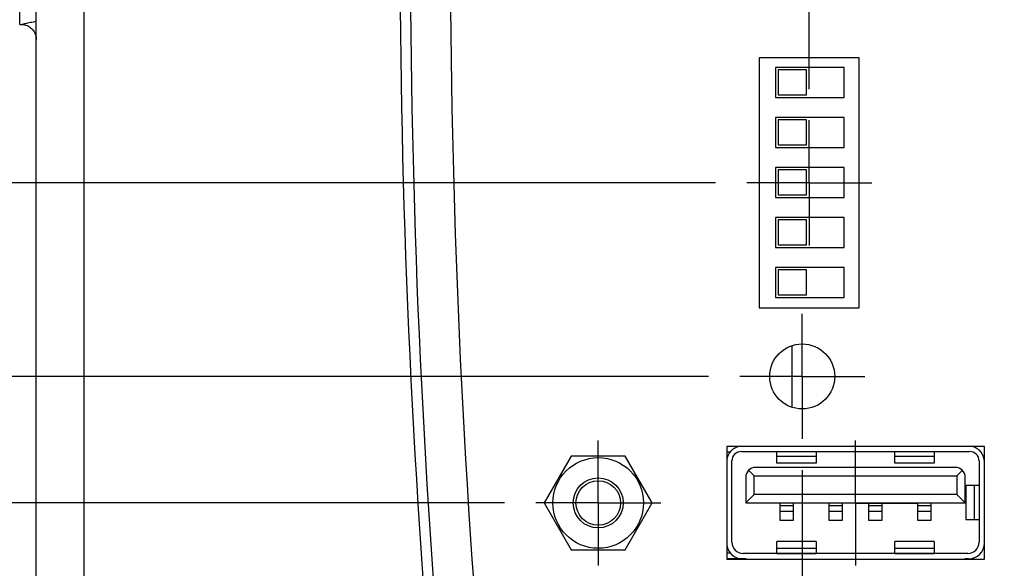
# Model space of a CAD drawing. Header units: inches. Extents: x 0 to 34, y 0 to 22.
# Tile 37 of 47: x 18.7 to 20.7, y 15.1 to 16.2. Entities that reach past the tile are written whole.
import ezdxf

# ---------------------------------------------------------------- set-up
doc = ezdxf.new("R2010")
doc.units = ezdxf.units.IN
doc.header["$LTSCALE"] = 1.87
doc.header["$MEASUREMENT"] = 0
doc.linetypes.add('CENTER', pattern=[0.6, 0.375, -0.075, 0.075, -0.075])
doc.layers.get('0').update_dxf_attribs({"linetype": 'CONTINUOUS'})
doc.layers.add('DEFAULT_1', color=7, linetype='CENTER')
doc.layers.add('DIMENSIONS', color=7, linetype='CONTINUOUS')
doc.styles.get("Standard").update_dxf_attribs({"font": 'txt', "width": 0.8})
doc.dimstyles.new('DIMSTYLE_1', dxfattribs={"dimtxt": 0.125, "dimasz": 0.18, "dimexe": 0.18, "dimexo": 0.0625, "dimgap": 0.09, "dimtad": 0, "dimtih": 1, "dimtoh": 1, "dimdec": 3, "dimzin": 4, "dimdsep": 46, "dimtxsty": 'STANDARD', "dimblk": '_FILLED', "dimblk1": '_FILLED', "dimblk2": '_FILLED', "dimcen": 0.09, "dimadec": 0, "dimazin": 0, "dimtp": 0.01, "dimtm": 0.01, "dimtfac": 1, "dimtdec": 3, "dimtofl": 0, "dimtmove": 0, "dimatfit": 3, "dimldrblk": '_FILLED', "dimfxl": 1, "dimtolj": 1, "dimtzin": 4, "dimarcsym": 0})

# ---------------------------------------------------------------- blocks, each defined once
blk = doc.blocks.new('_FILLED')
at = {"color": 0, "linetype": 'BYBLOCK'}
blk.add_solid([(0, 0), (-1, 0.174), (-1, -0.174)], dxfattribs=at)
blk = doc.blocks.new('*D6')
at = {"layer": 'DIMENSIONS', "color": 2, "linetype": 'CONTINUOUS'}
for p, q in [((21.5677, 15.2318), (21.5677, 10.8015)), ((18.7654, 14.7561), (18.7654, 10.8015)), ((18.7654, 10.9265), (19.5274, 10.9265)), ((21.5677, 10.9265), (20.9774, 10.9265))]:
    blk.add_line(p, q, dxfattribs=at)
at = {"layer": 'DIMENSIONS', "color": 2, "linetype": 'CONTINUOUS', "xscale": 0.18, "yscale": 0.18, "zscale": 0.18, "rotation": 180}
blk.add_blockref('_FILLED', (18.7654, 10.9265), dxfattribs=at)
at = {"layer": 'DIMENSIONS', "color": 2, "linetype": 'CONTINUOUS', "xscale": 0.18, "yscale": 0.18, "zscale": 0.18}
blk.add_blockref('_FILLED', (21.5677, 10.9265), dxfattribs=at)
at = {"layer": 'DIMENSIONS', "color": 2, "linetype": 'CONTINUOUS', "width": 0.8}
for s, p in [('2.802', (19.5899, 10.864)), ('[', (20.2149, 10.864)), ('71.18', (20.3149, 10.864)), (']', (20.8149, 10.864))]:
    blk.add_text(s, height=0.125, dxfattribs=at).set_placement(p)
blk = doc.blocks.new('*D9')
at = {"layer": 'DIMENSIONS', "color": 2, "linetype": 'CONTINUOUS'}
for p, q in [((17.9534, 15.2714), (17.9534, 15.6314)), ((19.702, 15.2714), (17.8284, 15.2714)), ((19.8182, 14.6765), (17.8284, 14.6765)), ((17.9534, 14.6765), (17.9534, 14.3165))]:
    blk.add_line(p, q, dxfattribs=at)
at = {"layer": 'DIMENSIONS', "color": 2, "linetype": 'CONTINUOUS', "xscale": 0.18, "yscale": 0.18, "zscale": 0.18}
for p, rotation in [((17.9534, 15.2714), 270), ((17.9534, 14.6765), 90)]:
    blk.add_blockref('_FILLED', p, dxfattribs=dict(at, rotation=rotation))
at = {"layer": 'DIMENSIONS', "color": 2, "linetype": 'CONTINUOUS', "width": 0.8}
for s, p in [('.595', (17.6034, 14.9823)), ('[', (17.6034, 14.7948)), (']', (18.2034, 14.7948)), ('15.11', (17.7034, 14.7948))]:
    blk.add_text(s, height=0.125, dxfattribs=at).set_placement(p)
blk = doc.blocks.new('*D10')
at = {"layer": 'DIMENSIONS', "color": 2, "linetype": 'CONTINUOUS'}
for p, q in [((20.9477, 15.9145), (20.9477, 11.5515)), ((18.7654, 14.7561), (18.7654, 11.5515)), ((18.7654, 11.6765), (19.1201, 11.6765)), ((20.9477, 11.6765), (20.5701, 11.6765))]:
    blk.add_line(p, q, dxfattribs=at)
at = {"layer": 'DIMENSIONS', "color": 2, "linetype": 'CONTINUOUS', "xscale": 0.18, "yscale": 0.18, "zscale": 0.18, "rotation": 180}
blk.add_blockref('_FILLED', (18.7654, 11.6765), dxfattribs=at)
at = {"layer": 'DIMENSIONS', "color": 2, "linetype": 'CONTINUOUS', "xscale": 0.18, "yscale": 0.18, "zscale": 0.18}
blk.add_blockref('_FILLED', (20.9477, 11.6765), dxfattribs=at)
at = {"layer": 'DIMENSIONS', "color": 2, "linetype": 'CONTINUOUS', "width": 0.8}
for s, p in [('2.182', (19.1826, 11.614)), ('[', (19.8076, 11.614)), ('55.43', (19.9076, 11.614)), (']', (20.4076, 11.614))]:
    blk.add_text(s, height=0.125, dxfattribs=at).set_placement(p)
blk = doc.blocks.new('*D16')
at = {"layer": 'DIMENSIONS', "color": 2, "linetype": 'CONTINUOUS'}
for p, q in [((17.2034, 15.5244), (17.2034, 15.8844)), ((20.1101, 15.5244), (17.0784, 15.5244)), ((19.8182, 14.6765), (17.0784, 14.6765)), ((17.2034, 14.6765), (17.2034, 14.3165))]:
    blk.add_line(p, q, dxfattribs=at)
at = {"layer": 'DIMENSIONS', "color": 2, "linetype": 'CONTINUOUS', "xscale": 0.18, "yscale": 0.18, "zscale": 0.18}
for p, rotation in [((17.2034, 15.5244), 270), ((17.2034, 14.6765), 90)]:
    blk.add_blockref('_FILLED', p, dxfattribs=dict(at, rotation=rotation))
at = {"layer": 'DIMENSIONS', "color": 2, "linetype": 'CONTINUOUS', "width": 0.8}
for s, p in [('.848', (16.8534, 15.218)), ('[', (16.8534, 15.0305)), ('21.54', (16.9534, 15.0305)), (']', (17.4534, 15.0305))]:
    blk.add_text(s, height=0.125, dxfattribs=at).set_placement(p)
blk = doc.blocks.new('*D17')
at = {"layer": 'DIMENSIONS', "color": 2, "linetype": 'CONTINUOUS'}
for p, q in [((20.2977, 15.3368), (20.2977, 13.0515)), ((18.7654, 14.7561), (18.7654, 13.0515)), ((18.7654, 13.1765), (18.4054, 13.1765)), ((20.2977, 13.1765), (20.6577, 13.1765))]:
    blk.add_line(p, q, dxfattribs=at)
at = {"layer": 'DIMENSIONS', "color": 2, "linetype": 'CONTINUOUS', "xscale": 0.18, "yscale": 0.18, "zscale": 0.18}
blk.add_blockref('_FILLED', (18.7654, 13.1765), dxfattribs=at)
at = {"layer": 'DIMENSIONS', "color": 2, "linetype": 'CONTINUOUS', "xscale": 0.18, "yscale": 0.18, "zscale": 0.18, "rotation": 180}
blk.add_blockref('_FILLED', (20.2977, 13.1765), dxfattribs=at)
at = {"layer": 'DIMENSIONS', "color": 2, "linetype": 'CONTINUOUS', "width": 0.8}
for s, p in [('1.532', (18.887, 13.114)), ('[', (19.512, 13.114)), ('38.92', (19.612, 13.114)), (']', (20.112, 13.114))]:
    blk.add_text(s, height=0.125, dxfattribs=at).set_placement(p)
blk = doc.blocks.new('*D20')
at = {"layer": 'DIMENSIONS', "color": 2, "linetype": 'CONTINUOUS'}
for p, q in [((16.4534, 15.9114), (16.4534, 16.2714)), ((20.1241, 15.9114), (16.3284, 15.9114)), ((19.8182, 14.6765), (16.3284, 14.6765)), ((16.4534, 14.6765), (16.4534, 14.3165))]:
    blk.add_line(p, q, dxfattribs=at)
at = {"layer": 'DIMENSIONS', "color": 2, "linetype": 'CONTINUOUS', "xscale": 0.18, "yscale": 0.18, "zscale": 0.18}
for p, rotation in [((16.4534, 15.9114), 270), ((16.4534, 14.6765), 90)]:
    blk.add_blockref('_FILLED', p, dxfattribs=dict(at, rotation=rotation))
at = {"layer": 'DIMENSIONS', "color": 2, "linetype": 'CONTINUOUS', "width": 0.8}
for s, p in [('1.235', (16.1034, 15.5617)), ('[', (16.1034, 15.3742)), ('31.37', (16.2034, 15.3742)), (']', (16.7034, 15.3742))]:
    blk.add_text(s, height=0.125, dxfattribs=at).set_placement(p)
blk = doc.blocks.new('*D21')
at = {"layer": 'DIMENSIONS', "color": 2, "linetype": 'CONTINUOUS'}
for p, q in [((18.7654, 18.0626), (18.7654, 19.0172)), ((20.3117, 16.099), (20.3117, 19.0172)), ((18.7654, 18.8922), (18.4054, 18.8922)), ((20.3117, 18.8922), (20.6717, 18.8922))]:
    blk.add_line(p, q, dxfattribs=at)
at = {"layer": 'DIMENSIONS', "color": 2, "linetype": 'CONTINUOUS', "xscale": 0.18, "yscale": 0.18, "zscale": 0.18}
blk.add_blockref('_FILLED', (18.7654, 18.8922), dxfattribs=at)
at = {"layer": 'DIMENSIONS', "color": 2, "linetype": 'CONTINUOUS', "xscale": 0.18, "yscale": 0.18, "zscale": 0.18, "rotation": 180}
blk.add_blockref('_FILLED', (20.3117, 18.8922), dxfattribs=at)
at = {"layer": 'DIMENSIONS', "color": 2, "linetype": 'CONTINUOUS', "width": 0.8}
for s, p in [('1.546', (18.9268, 18.8297)), ('[', (19.5518, 18.8297)), ('39.28', (19.6518, 18.8297)), (']', (20.1518, 18.8297))]:
    blk.add_text(s, height=0.125, dxfattribs=at).set_placement(p)

msp = doc.modelspace()

# ---------------------------------------------------------------- linework, layer by layer
at = {"color": 7, "linetype": 'CONTINUOUS'}
for p, q in [((18.7654, 14.8186), (18.7654, 18.0001)), ((18.861, 14.8186), (18.861, 18.0001)), ((18.7323, 16.2284), (18.7323, 16.5904)), ((18.7323, 16.2284), (18.7323, 16.2284)), ((20.4117, 16.1614), (20.2117, 16.1614)), ((20.2117, 16.1614), (20.2117, 15.6614)), ((20.4117, 15.6614), (20.4117, 16.1614)), ((20.3814, 16.1424), (20.2444, 16.1424)), ((20.2444, 16.1424), (20.2444, 16.0824)), ((20.3064, 16.1374), (20.2494, 16.1374)), ((20.2494, 16.1374), (20.2494, 16.0874)), ((20.3064, 16.0874), (20.3064, 16.1374)), ((20.3814, 16.0824), (20.3814, 16.1424)), ((20.2444, 16.0824), (20.3814, 16.0824)), ((20.2494, 16.0874), (20.3064, 16.0874)), ((20.3814, 16.0424), (20.2444, 16.0424)), ((20.2444, 16.0424), (20.2444, 15.9824)), ((20.3064, 16.0374), (20.2494, 16.0374)), ((20.2494, 16.0374), (20.2494, 15.9874)), ((20.3064, 15.9874), (20.3064, 16.0374)), ((20.3814, 15.9824), (20.3814, 16.0424)), ((20.2444, 15.9824), (20.3814, 15.9824)), ((20.2494, 15.9874), (20.3064, 15.9874)), ((20.3814, 15.9424), (20.2444, 15.9424)), ((20.2444, 15.9424), (20.2444, 15.8824)), ((20.3064, 15.9374), (20.2494, 15.9374)), ((20.2494, 15.9374), (20.2494, 15.8874)), ((20.3064, 15.8874), (20.3064, 15.9374)), ((20.3814, 15.8824), (20.3814, 15.9424)), ((20.2444, 15.8824), (20.3814, 15.8824)), ((20.2494, 15.8874), (20.3064, 15.8874)), ((20.3814, 15.8424), (20.2444, 15.8424)), ((20.2444, 15.8424), (20.2444, 15.7824)), ((20.3064, 15.8374), (20.2494, 15.8374)), ((20.2494, 15.8374), (20.2494, 15.7874)), ((20.3064, 15.7874), (20.3064, 15.8374)), ((20.3814, 15.7824), (20.3814, 15.8424)), ((20.2444, 15.7824), (20.3814, 15.7824)), ((20.2494, 15.7874), (20.3064, 15.7874)), ((20.3814, 15.7424), (20.2444, 15.7424)), ((20.2444, 15.7424), (20.2444, 15.6824)), ((20.3064, 15.7374), (20.2494, 15.7374)), ((20.2494, 15.7374), (20.2494, 15.6874)), ((20.3064, 15.6874), (20.3064, 15.7374)), ((20.3814, 15.6824), (20.3814, 15.7424)), ((20.2444, 15.6824), (20.3814, 15.6824)), ((20.2494, 15.6874), (20.3064, 15.6874)), ((20.2117, 15.6614), (20.4117, 15.6614)), ((20.2766, 15.5858), (20.2766, 15.4629)), ((20.6624, 15.384), (20.1467, 15.384)), ((20.1467, 15.384), (20.1467, 15.1588)), ((20.6624, 15.1588), (20.6624, 15.384)), ((19.8356, 15.3649), (19.7816, 15.2714)), ((19.9435, 15.3649), (19.8356, 15.3649)), ((19.9975, 15.2714), (19.9435, 15.3649)), ((20.1533, 15.3732), (20.1467, 15.3732)), ((20.1759, 15.3743), (20.6326, 15.3743)), ((20.2468, 15.3507), (20.2468, 15.3743)), ((20.2468, 15.3742), (20.3255, 15.3742)), ((20.3255, 15.364), (20.2468, 15.364)), ((20.3255, 15.3743), (20.3255, 15.3507)), ((20.483, 15.3507), (20.483, 15.3743)), ((20.483, 15.3742), (20.5617, 15.3742)), ((20.5617, 15.364), (20.483, 15.364)), ((20.5617, 15.3743), (20.5617, 15.3507)), ((20.157, 15.193), (20.157, 15.3554)), ((20.3255, 15.3507), (20.2468, 15.3507)), ((20.5617, 15.3507), (20.483, 15.3507)), ((20.6515, 15.3554), (20.6515, 15.193)), ((20.6621, 15.3489), (20.6621, 15.3535)), ((20.6621, 15.3489), (20.6624, 15.3489)), ((20.1905, 15.3367), (20.2018, 15.3254)), ((20.2018, 15.3254), (20.6067, 15.3254)), ((20.2018, 15.2886), (20.2018, 15.3254)), ((20.604, 15.3425), (20.2044, 15.3425)), ((20.6067, 15.3254), (20.618, 15.3367)), ((20.6067, 15.3254), (20.6067, 15.2886)), ((20.1847, 15.3228), (20.1847, 15.2716)), ((20.6237, 15.2716), (20.6237, 15.3228)), ((20.6251, 15.3068), (20.6515, 15.3068)), ((20.6251, 15.3068), (20.6251, 15.2379)), ((20.6426, 15.2379), (20.6426, 15.3068)), ((20.1847, 15.2716), (20.2018, 15.2886)), ((20.6067, 15.2886), (20.2018, 15.2886)), ((20.6067, 15.2886), (20.6237, 15.2716)), ((19.7816, 15.2714), (19.8356, 15.1779)), ((19.9435, 15.1779), (19.9975, 15.2714)), ((20.1847, 15.2716), (20.6237, 15.2716)), ((20.2534, 15.2362), (20.2534, 15.2716)), ((20.2534, 15.266), (20.2794, 15.266)), ((20.2794, 15.2716), (20.2794, 15.2362)), ((20.3519, 15.2362), (20.3519, 15.2716)), ((20.3519, 15.266), (20.3779, 15.266)), ((20.3779, 15.2716), (20.3779, 15.2362)), ((20.4306, 15.2362), (20.4306, 15.2716)), ((20.4306, 15.266), (20.4566, 15.266)), ((20.4566, 15.2716), (20.4566, 15.2362)), ((20.529, 15.2362), (20.529, 15.2716)), ((20.529, 15.266), (20.555, 15.266)), ((20.555, 15.2716), (20.555, 15.2362)), ((20.2794, 15.2546), (20.2534, 15.2546)), ((20.3779, 15.2546), (20.3519, 15.2546)), ((20.4566, 15.2546), (20.4306, 15.2546)), ((20.555, 15.2546), (20.529, 15.2546)), ((20.2794, 15.2362), (20.2534, 15.2362)), ((20.3779, 15.2362), (20.3519, 15.2362)), ((20.4566, 15.2362), (20.4306, 15.2362)), ((20.555, 15.2362), (20.529, 15.2362)), ((20.6515, 15.2379), (20.6251, 15.2379)), ((20.3255, 15.194), (20.2468, 15.194)), ((20.2468, 15.1704), (20.2468, 15.194)), ((20.3255, 15.194), (20.3255, 15.1704)), ((20.5617, 15.194), (20.483, 15.194)), ((20.483, 15.1704), (20.483, 15.194)), ((20.5617, 15.194), (20.5617, 15.1704)), ((20.6624, 15.1958), (20.6621, 15.1958)), ((20.6621, 15.1913), (20.6621, 15.1958)), ((19.8356, 15.1779), (19.9435, 15.1779)), ((20.1467, 15.1716), (20.1533, 15.1716)), ((20.6289, 15.1704), (20.1796, 15.1704)), ((20.2468, 15.1807), (20.3255, 15.1807)), ((20.2468, 15.1705), (20.3255, 15.1705)), ((20.483, 15.1807), (20.5617, 15.1807)), ((20.483, 15.1705), (20.5617, 15.1705)), ((20.1853, 15.1598), (20.1467, 15.1598)), ((20.1467, 15.1588), (20.6624, 15.1588)), ((20.1853, 15.1588), (20.1853, 15.1598)), ((20.6306, 15.1598), (20.6231, 15.1598)), ((20.6231, 15.1598), (20.6231, 15.1588))]:
    msp.add_line(p, q, dxfattribs=at)
msp.add_lwpolyline([(18.7344, 16.2282), (18.7366, 16.2282), (18.7393, 16.228), (18.742, 16.2275), (18.7446, 16.2268), (18.7472, 16.2258), (18.7497, 16.2246), (18.752, 16.2232), (18.7542, 16.2216), (18.7562, 16.2198), (18.7581, 16.2178), (18.7598, 16.2156), (18.7613, 16.2134), (18.7625, 16.2109), (18.7636, 16.2084), (18.7644, 16.2058), (18.765, 16.2031), (18.7653, 16.2004), (18.7654, 16.1982)], dxfattribs=at)
for centre, radius in [((20.2977, 15.5244), 0.065), ((19.8896, 15.2714), 0.0906), ((19.8896, 15.2714), 0.05), ((19.8896, 15.2714), 0.0445)]:
    msp.add_circle(centre, radius, dxfattribs=at)
for centre, radius, start, end in [((37.5935, 16.4094), 18.08, 174.92453, 185.07547), ((37.5935, 16.4094), 18, 174.90191, 185.09809), ((37.4928, 16.4094), 18, 174.94741, 185.05259), ((20.1779, 15.3535), 0.0315, 104.2069, 172.3445), ((20.6306, 15.3535), 0.0315, 0, 75.7931), ((20.1759, 15.3554), 0.0189, 90, 180), ((20.6326, 15.3554), 0.0189, 0, 90), ((20.2044, 15.3228), 0.0197, 90, 180), ((20.604, 15.3228), 0.0197, 0, 90), ((20.1779, 15.1913), 0.0315, 187.6555, 270), ((20.1796, 15.193), 0.0226, 180, 270), ((20.6289, 15.193), 0.0226, 270, 360), ((20.6306, 15.1913), 0.0315, 270, 360)]:
    msp.add_arc(centre, radius, start, end, dxfattribs=at)
msp.add_open_spline([(18.7344, 16.2283), (18.7356, 16.2283), (18.7384, 16.2285), (18.7438, 16.2303), (18.7521, 16.2321), (18.7597, 16.2337), (18.7645, 16.2345), (18.7654, 16.2347)], degree=3, knots=[0, 0, 0, 0, 0.113271, 0.269505, 0.538517, 0.914558, 1, 1, 1, 1], dxfattribs=at)
msp.add_open_spline([(18.7323, 16.2284), (18.733, 16.2283), (18.7337, 16.2283), (18.7344, 16.2283)], degree=3, dxfattribs=at)
at = {"layer": 'DEFAULT_1', "color": 7, "linetype": 'CENTER'}
for p, q in [((20.3117, 15.9114), (20.3117, 16.0365)), ((20.3117, 15.9114), (20.1866, 15.9114)), ((20.3117, 15.9114), (20.4368, 15.9114)), ((20.3117, 15.9114), (20.3117, 15.7863)), ((20.2977, 15.5244), (20.2977, 15.6495)), ((20.2977, 15.5244), (20.1726, 15.5244)), ((20.2977, 15.5244), (20.4228, 15.5244)), ((20.2977, 15.5244), (20.2977, 15.3993)), ((19.8896, 15.2714), (19.8896, 15.3965)), ((20.4044, 15.2713), (20.4044, 15.3964)), ((19.8896, 15.2714), (19.7645, 15.2714)), ((19.8896, 15.2714), (20.0147, 15.2714)), ((19.8896, 15.2714), (19.8896, 15.1463)), ((20.4044, 15.2713), (20.2793, 15.2713)), ((20.4044, 15.2713), (20.5295, 15.2713)), ((20.4044, 15.2713), (20.4044, 15.1462))]:
    msp.add_line(p, q, dxfattribs=at)

# ---------------------------------------------------------------- dimensions: what is measured, and where the dimension line sits
at = {"layer": 'DIMENSIONS', "color": 2, "linetype": 'CONTINUOUS'}
for base, p1, p2, picture, middle in [((20.3117, 18.8922), (18.7654, 18.0626), (20.3117, 16.099), '*D21', (19.5893, 18.8922)), ((20.9477, 11.6765), (18.7654, 14.7561), (20.9477, 15.9145), '*D10', (19.8451, 11.6765)), ((20.2977, 13.1765), (18.7654, 14.7561), (20.2977, 15.3368), '*D17', (19.5495, 13.1765)), ((21.5677, 10.9265), (18.7654, 14.7561), (21.5677, 15.2318), '*D6', (20.2524, 10.9265))]:
    dim = msp.add_linear_dim(base=base, p1=p1, p2=p2, dimstyle='DIMSTYLE_1', dxfattribs=at)
    dim.commit()
    dim.dimension.update_dxf_attribs({"geometry": picture, "text_midpoint": middle, "dimtype": 160})
for base, p1, picture, middle in [((16.4534, 14.6765), (20.1241, 15.9114), '*D20', (16.4534, 15.5304)), ((17.2034, 14.6765), (20.1101, 15.5244), '*D16', (17.2034, 15.1868)), ((17.9534, 14.6765), (19.702, 15.2714), '*D9', (17.9534, 14.951))]:
    dim = msp.add_linear_dim(base=base, p1=p1, p2=(19.8182, 14.6765), angle=270, dimstyle='DIMSTYLE_1', dxfattribs=at)
    dim.commit()
    dim.dimension.update_dxf_attribs({"geometry": picture, "text_midpoint": middle, "dimtype": 160})

doc.saveas('drawing.dxf')
